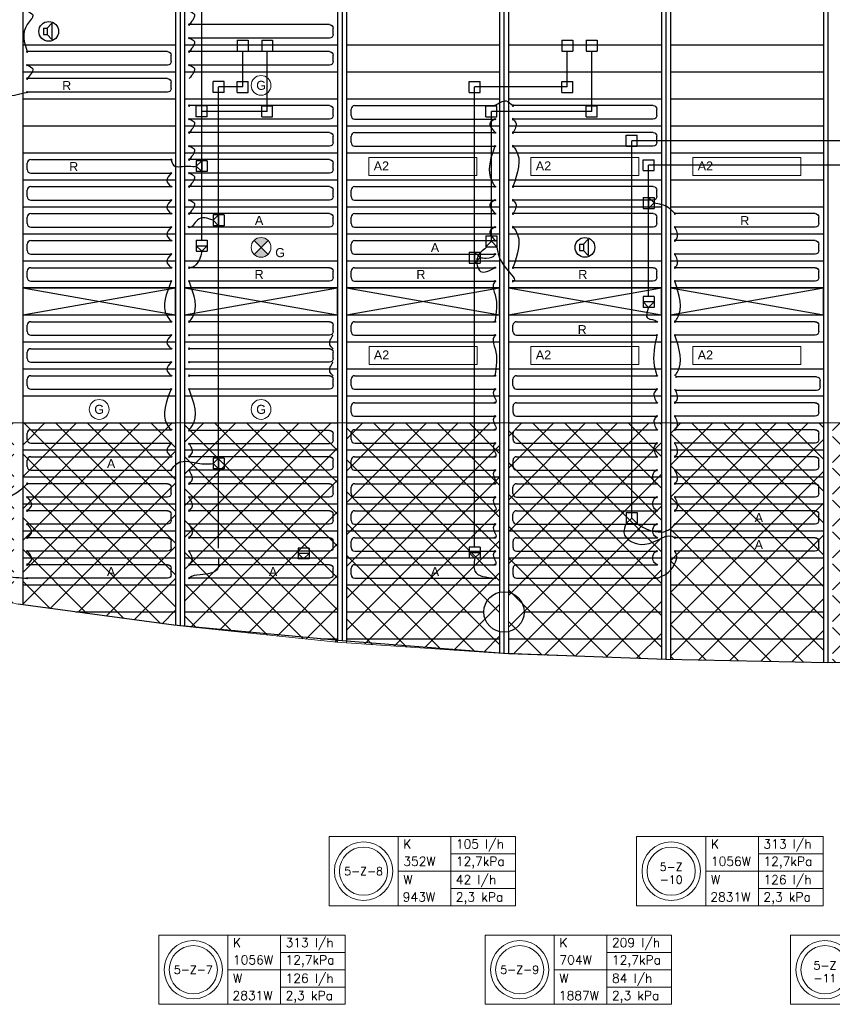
# Model space of a CAD drawing. Extents: x 7383 to 472120, y -558079 to -203000.
# Tile 8 of 29: x 212147 to 221180, y -284765 to -273826. Entities that reach past the tile are written whole.
import ezdxf
from ezdxf.enums import TextEntityAlignment as Align

# ---------------------------------------------------------------- set-up
doc = ezdxf.new("R2010")
doc.units = 0
doc.header["$LTSCALE"] = 25
for name, color, linetype in [('000Vermogens2', 7, 'CONTINUOUS'), ('0010CL', 2, 'CONTINUOUS'), ('KP-bandraster', 5, 'CONTINUOUS'), ('KP-koppelingen', 6, 'CONTINUOUS'), ('KP-leidingen(aanvoer)', 5, 'CONTINUOUS'), ('KP-leidingen(retour)', 1, 'CONTINUOUS'), ('KP-Lucht aanvoer', 6, 'CONTINUOUS'), ('KP-Melders', 3, 'CONTINUOUS'), ('KP-Oppervlak', 3, 'CONTINUOUS'), ('KP-panelen', 1, 'CONTINUOUS'), ('KP-registers', 4, 'CONTINUOUS'), ('KP-slangen', 7, 'CONTINUOUS'), ('KP-tekst', 7, 'CONTINUOUS')]:
    doc.layers.add(name, color=color, linetype=linetype)
doc.layers.add('KP-Aluminium', color=8, linetype='CONTINUOUS', lineweight=18)
doc.layers.add('KP-Verlichting', color=2, linetype='CONTINUOUS', lineweight=18)
doc.styles.add('arial', font='ARIAL.TTF')
doc.styles.add('VERWOL-1', font='ROMANS.SHX')

# ---------------------------------------------------------------- blocks, each defined once
blk = doc.blocks.new('Register A')
at = {"layer": 'KP-registers', "linetype": 'Continuous'}
for p, q in [((90, 225), (1644, 225)), ((50, 115), (50, 185)), ((90, 75), (1644, 75))]:
    blk.add_line(p, q, dxfattribs=at)
for centre in [(1650, 225), (1650, 75)]:
    blk.add_circle(centre, 6, dxfattribs=at)
for centre, start, end in [((90, 185), 90, 180), ((90, 115), 180, 270)]:
    blk.add_arc(centre, 40, start, end, dxfattribs=at)

msp = doc.modelspace()

# ---------------------------------------------------------------- hatches: boundary and pattern name
at = {"layer": 'KP-Aluminium', "linetype": 'Continuous'}
h = msp.add_hatch(dxfattribs=at)
h.set_pattern_fill('ANSI37', color=256, scale=2000)
h.set_pattern_definition([(45, (0, 0), (-176.7767, 176.7767), []), (135, (0, 0), (-176.7767, -176.7767), [])])
h.paths.add_polyline_path([(217480.4, -278305.7), (215780.4, -278305.7), (215780.4, -280750.4), (217480.4, -280863.9)])
h.paths.add_polyline_path([(219280.4, -278305.7), (217580.4, -278305.7), (217580.4, -280870.6), (219280.4, -280930.4)])
h.paths.add_polyline_path([(221080.4, -278305.7), (219380.4, -278305.7), (219380.4, -280933.9), (219404.2, -280934.8), (221080.4, -280967.8)])
h.paths.add_polyline_path([(222880.4, -278305.7), (221180.4, -278305.7), (221180.4, -280969.8), (222880.4, -280921.5)])
h.paths.add_polyline_path([(224680.5, -278305.7), (222980.5, -278305.7), (222980.5, -280918.6), (224680.5, -280870.3)])
h.paths.add_polyline_path([(226480.5, -278305.7), (224780.5, -278305.7), (224780.5, -280864.6), (226480.5, -280718.6)])
h.paths.add_polyline_path([(228280.5, -278305.7), (226580.5, -278305.7), (226580.5, -280710), (228280.5, -280564)])
h.paths.add_polyline_path([(230080.5, -278305.7), (228380.5, -278305.7), (228380.5, -280555.4), (230080.5, -280312.4)])
h.paths.add_polyline_path([(231880.6, -278305.7), (230180.6, -278305.7), (230180.6, -280298.1), (231880.2, -280055.2), (231880.6, -280055.1)])
h.paths.add_polyline_path([(233680.6, -278305.7), (231980.6, -278305.7), (231980.6, -280035.8), (233650.8, -279713.3), (233680.6, -279707.1)])
h.paths.add_polyline_path([(235480.6, -278305.7), (233780.6, -278305.7), (233780.6, -279686.2), (235480.6, -279330.7)])
h.paths.add_polyline_path([(237280.6, -278305.7), (235580.6, -278305.7), (235580.6, -279307.5), (237280.6, -278873.9)])
h.paths.add_polyline_path([(239080.7, -278377.1), (239080.7, -278305.7), (237380.7, -278305.7), (237380.7, -278847.3)])
h.paths.add_polyline_path([(215680.3, -278305.7), (213980.3, -278305.7), (213980.3, -280566.8), (215670.8, -280743.1), (215680.3, -280743.8)])
h.paths.add_polyline_path([(213880.3, -278305.7), (212180.3, -278305.7), (212180.3, -280324.2), (213859.1, -280554.2), (213880.3, -280556.4)])
h.paths.add_polyline_path([(212080.3, -278305.7), (210380.3, -278305.7), (210380.3, -280055.1), (212080.2, -280310.5), (212080.3, -280310.5)])
h.paths.add_polyline_path([(210280.3, -278305.7), (208580.3, -278305.7), (208580.3, -279712.5), (210280.3, -280036.1)])
h.paths.add_polyline_path([(208480.2, -278305.7), (206780.2, -278305.7), (206780.2, -279339.1), (207174.4, -279438.3), (208454.5, -279688.5), (208480.2, -279693.4)])
h.paths.add_polyline_path([(206680.2, -278305.7), (204980.2, -278305.7), (204980.2, -278885.5), (205008.3, -278893.4), (206680.2, -279313.9)])
h.paths.add_polyline_path([(204880.2, -278305.7), (202921.6, -278305.7), (204880.2, -278857.3)])
at = {"layer": 'KP-Verlichting', "linetype": 'Continuous'}
h = msp.add_hatch(color=256, dxfattribs=at)
h.paths.add_polyline_path([(214752.4, -276277.9), (214830.2, -276355.7), (214908, -276277.9, 0.4142136)])
h.paths.add_polyline_path([(214752.4, -276433.5, 0.4142136), (214908, -276433.5), (214830.2, -276355.7)])

# ---------------------------------------------------------------- linework, layer by layer
at = {"layer": '000Vermogens2', "linetype": 'Continuous', "lineweight": 0}
for p, q in [((215585.3, -282901.4), (215585.3, -283669.3)), ((215585.3, -282901.4), (217658.2, -282901.4)), ((216353.2, -282901.4), (216353.2, -283669.3)), ((216938.5, -283285.4), (216938.5, -282901.4)), ((217658.2, -282901.4), (217658.2, -283669.3)), ((219004.7, -282901.4), (219004.7, -283669.3)), ((219004.7, -282901.4), (221077.6, -282901.4)), ((219772.6, -282901.4), (219772.6, -283669.3)), ((220357.8, -283285.4), (220357.8, -282901.4)), ((221077.6, -282901.4), (221077.6, -283669.3)), ((216938.5, -283093.4), (217658.2, -283093.4)), ((220357.8, -283093.4), (221077.6, -283093.4)), ((216353.2, -283285.4), (217658.2, -283285.4)), ((216938.5, -283285.4), (216938.5, -283669.3)), ((219772.6, -283285.4), (221077.6, -283285.4)), ((220357.8, -283285.4), (220357.8, -283669.3)), ((216938.5, -283477.3), (217658.2, -283477.3)), ((220357.8, -283477.3), (221077.6, -283477.3)), ((215585.3, -283669.3), (217658.2, -283669.3)), ((219004.7, -283669.3), (221077.6, -283669.3)), ((213692.5, -283996.8), (213692.5, -284764.6)), ((213692.5, -283996.8), (215765.4, -283996.8)), ((214460.4, -283996.8), (214460.4, -284764.6)), ((215045.6, -284380.7), (215045.6, -283996.8)), ((215765.4, -283996.8), (215765.4, -284764.6)), ((217320.9, -283996.8), (217320.9, -284764.6)), ((217320.9, -283996.8), (219393.8, -283996.8)), ((218088.8, -283996.8), (218088.8, -284764.6)), ((218674.1, -284380.7), (218674.1, -283996.8)), ((219393.8, -283996.8), (219393.8, -284764.6)), ((220714.1, -283996.8), (220714.1, -284764.6)), ((220714.1, -283996.8), (222787, -283996.8)), ((215045.6, -284188.7), (215765.4, -284188.7)), ((218674.1, -284188.7), (219393.8, -284188.7)), ((214460.4, -284380.7), (215765.4, -284380.7)), ((215045.6, -284380.7), (215045.6, -284764.6)), ((218088.8, -284380.7), (219393.8, -284380.7)), ((218674.1, -284380.7), (218674.1, -284764.6)), ((215045.6, -284572.7), (215765.4, -284572.7)), ((218674.1, -284572.7), (219393.8, -284572.7)), ((213692.5, -284764.6), (215765.4, -284764.6)), ((217320.9, -284764.6), (219393.8, -284764.6)), ((220714.1, -284764.6), (222787, -284764.6))]:
    msp.add_line(p, q, dxfattribs=at)
for centre, radius in [((215969.3, -283285.4), 324.2), ((219388.6, -283285.4), 324.2), ((215969.3, -283285.4), 267.6), ((219388.6, -283285.4), 267.6), ((214076.4, -284380.7), 324.2), ((217704.9, -284380.7), 324.2), ((221098.1, -284380.7), 324.2), ((214076.4, -284380.7), 267.6), ((217704.9, -284380.7), 267.6), ((221098.1, -284380.7), 267.6)]:
    msp.add_circle(centre, radius, dxfattribs=at)
at = {"layer": '0010CL', "linetype": 'Continuous'}
for p, q in [((213930.2, -268255.7), (213930.2, -280562.3)), ((215730.2, -268255.7), (215730.2, -280728.1)), ((217530.2, -268255.7), (217530.2, -280868.8)), ((219330.2, -268255.7), (219330.2, -280932.2)), ((221130.2, -268255.7), (221130.2, -280970.9))]:
    msp.add_line(p, q, dxfattribs=at)
at = {"layer": 'KP-Aluminium', "linetype": 'Continuous'}
for p, q in [((202921.6, -278305.7), (239338.9, -278305.7)), ((212180.3, -278305.7), (212180.3, -280324.2)), ((213880.3, -278305.7), (213880.3, -280556.4)), ((213980.3, -278305.7), (213980.3, -280566.8)), ((215680.3, -278305.7), (215680.3, -280743.8)), ((215780.4, -278305.7), (215780.4, -280750.4)), ((217480.4, -278305.7), (217480.4, -280863.9)), ((217580.4, -278305.7), (217580.4, -280870.6)), ((219280.4, -278305.7), (219280.4, -280930.4)), ((219380.4, -278305.7), (219380.4, -280933.9)), ((221080.4, -278305.7), (221080.4, -280967.8)), ((213859.1, -280554.2), (212080.2, -280310.5)), ((215670.8, -280743.1), (213859.1, -280554.2)), ((217580.2, -280870.6), (215670.8, -280743.1)), ((219404.2, -280934.8), (217580.2, -280870.6)), ((221180.2, -280969.8), (219404.2, -280934.8))]:
    msp.add_line(p, q, dxfattribs=at)
at = {"layer": 'KP-bandraster', "linetype": 'Continuous'}
for p, q in [((215680.2, -268255.7), (215680.2, -280723.5)), ((215780.2, -268255.7), (215780.2, -280732)), ((219280.2, -268255.7), (219280.2, -280930.4)), ((219380.2, -268255.7), (219380.2, -280933.3)), ((221080.2, -268255.7), (221080.2, -280969.9)), ((212180.2, -268705.7), (212180.2, -280324.8)), ((213880.2, -268705.7), (213880.2, -280556.1)), ((213980.2, -268705.7), (213980.2, -280565.4)), ((217480.2, -273725.1), (217480.2, -280186.3)), ((217580.2, -273725.1), (217580.2, -280186.3)), ((217480.2, -280625.1), (217480.2, -280864.9)), ((217580.2, -280625.1), (217580.2, -280870.6))]:
    msp.add_line(p, q, dxfattribs=at)
msp.add_circle((217530.2, -280405.7), 225, dxfattribs=at)
at = {"layer": 'KP-koppelingen', "linetype": 'Continuous'}
for p, q in [((214565.3, -274054.7), (214687, -274054.7)), ((214565.3, -274054.7), (214565.3, -274176.3)), ((214687, -274054.7), (214686.9, -274176.3)), ((214837.1, -274054.7), (214958.7, -274054.7)), ((214837.1, -274054.7), (214837.1, -274176.3)), ((214958.7, -274054.7), (214958.7, -274176.4)), ((218173.1, -274054.8), (218294.8, -274054.8)), ((218173.1, -274054.8), (218173.1, -274176.5)), ((218294.8, -274054.8), (218294.7, -274176.5)), ((218444.9, -274054.8), (218566.5, -274054.9)), ((218444.9, -274054.8), (218444.9, -274176.5)), ((218566.5, -274054.9), (218566.5, -274176.5)), ((214565.3, -274176.3), (214686.9, -274176.3)), ((214837.1, -274176.3), (214958.7, -274176.4)), ((218173.1, -274176.5), (218294.7, -274176.5)), ((218444.9, -274176.5), (218566.5, -274176.5)), ((214417.9, -274511.4), (214296.3, -274511.5)), ((214296.3, -274633.1), (214296.3, -274511.5)), ((214417.9, -274633.1), (214417.9, -274511.4)), ((214565.2, -274633.3), (214565.3, -274511.6)), ((214565.3, -274511.6), (214686.9, -274511.6)), ((214686.9, -274633.3), (214686.9, -274511.6)), ((217142.4, -274633.3), (217142.4, -274511.6)), ((217142.4, -274511.6), (217264.1, -274511.6)), ((217264.1, -274633.3), (217264.1, -274511.6)), ((218173, -274633.4), (218173.1, -274511.7)), ((218173.1, -274511.7), (218294.7, -274511.8)), ((218294.7, -274633.4), (218294.7, -274511.8)), ((214417.9, -274633.1), (214296.3, -274633.1)), ((214565.2, -274633.3), (214686.9, -274633.3)), ((217142.4, -274633.3), (217264.1, -274633.3)), ((218173, -274633.4), (218294.7, -274633.4)), ((214230.7, -274783.2), (214109.1, -274783.2)), ((214109.1, -274904.9), (214109.1, -274783.2)), ((214230.7, -274904.9), (214230.7, -274783.2)), ((214837, -274905.1), (214837, -274783.4)), ((214837, -274783.4), (214958.6, -274783.4)), ((214958.6, -274905.1), (214958.6, -274783.4)), ((217329.6, -274905.1), (217329.6, -274783.4)), ((217329.6, -274783.4), (217451.3, -274783.4)), ((217451.3, -274905.1), (217451.3, -274783.4)), ((218444.8, -274905.2), (218444.8, -274783.5)), ((218444.8, -274783.5), (218566.4, -274783.6)), ((218566.4, -274905.2), (218566.4, -274783.6)), ((214230.7, -274904.9), (214109.1, -274904.9)), ((214837, -274905.1), (214958.6, -274905.1)), ((217329.6, -274905.1), (217451.3, -274905.1)), ((218444.8, -274905.2), (218566.4, -274905.2)), ((218888.9, -275231.1), (218888.9, -275109.4)), ((218888.9, -275109.4), (219010.6, -275109.4)), ((219010.6, -275231.1), (219010.6, -275109.4)), ((218888.9, -275231.1), (219010.6, -275231.1)), ((214230.8, -275392.4), (214109.1, -275392.4)), ((214109.1, -275392.4), (214109.1, -275514.1)), ((214109.1, -275453.3), (214169.9, -275392.4)), ((214169.9, -275392.4), (214169.9, -275514.1)), ((214230.8, -275392.4), (214230.8, -275514.1)), ((219076.1, -275502.9), (219076.1, -275381.2)), ((219076.1, -275381.2), (219197.8, -275381.2)), ((219197.8, -275502.9), (219197.8, -275381.2)), ((214169.9, -275514.1), (214109.1, -275453.3)), ((214230.8, -275514.1), (214109.1, -275514.1)), ((219076.1, -275502.9), (219197.8, -275502.9)), ((219076.1, -275800.9), (219076.1, -275922.5)), ((219076.1, -275800.9), (219197.7, -275800.9)), ((219136.9, -275800.9), (219136.9, -275922.5)), ((219197.7, -275861.7), (219136.9, -275800.9)), ((219136.9, -275922.5), (219197.7, -275861.7)), ((219197.7, -275800.9), (219197.7, -275922.5)), ((219076.1, -275922.5), (219197.7, -275922.5)), ((214418, -275992.4), (214296.3, -275992.4)), ((214296.3, -275992.4), (214296.3, -276114.1)), ((214296.3, -276053.3), (214357.1, -275992.4)), ((214357.1, -276114.1), (214296.3, -276053.3)), ((214357.1, -275992.4), (214357.1, -276114.1)), ((214418, -275992.4), (214418, -276114.1)), ((214418, -276114.1), (214296.3, -276114.1)), ((214109.1, -276276.3), (214230.7, -276276.3)), ((214109.1, -276276.3), (214109.1, -276397.9)), ((214230.7, -276276.3), (214230.7, -276397.9)), ((217329.9, -276227.2), (217329.8, -276348.9)), ((217390.7, -276288.1), (217329.8, -276348.9)), ((217329.9, -276227.2), (217451.5, -276227.3)), ((217390.7, -276288.1), (217390.7, -276227.3)), ((217451.4, -276349), (217390.7, -276288.1)), ((217451.5, -276227.3), (217451.4, -276349)), ((214109.1, -276337.1), (214230.7, -276337.1)), ((214169.9, -276397.9), (214109.1, -276337.1)), ((214109.1, -276397.9), (214230.7, -276397.9)), ((214230.7, -276337.1), (214169.9, -276397.9)), ((217142.4, -276408.7), (217142.4, -276530.3)), ((217142.4, -276408.7), (217264, -276408.7)), ((217203.2, -276408.7), (217203.2, -276530.3)), ((217264, -276469.5), (217203.2, -276408.7)), ((217264, -276408.7), (217264, -276530.3)), ((217329.8, -276348.9), (217451.4, -276349)), ((217142.4, -276530.3), (217264, -276530.3)), ((217203.2, -276530.3), (217264, -276469.5)), ((219197.8, -276900.8), (219076.1, -276900.8)), ((219076.1, -276900.8), (219076.1, -277022.5)), ((219197.8, -276961.7), (219076.1, -276961.7)), ((219076.1, -276961.7), (219137, -277022.5)), ((219137, -277022.5), (219197.8, -276961.7)), ((219197.8, -276900.8), (219197.8, -277022.5)), ((219197.8, -277022.5), (219076.1, -277022.5)), ((214418, -278695.6), (214296.3, -278695.6)), ((214296.3, -278695.6), (214296.3, -278817.2)), ((214296.3, -278756.4), (214357.1, -278695.6)), ((214357.1, -278695.6), (214357.1, -278817.2)), ((214418, -278695.6), (214418, -278817.2)), ((214357.1, -278817.2), (214296.3, -278756.4)), ((214418, -278817.2), (214296.3, -278817.2)), ((218889.2, -279302.2), (218889.1, -279423.9)), ((218950, -279363.1), (218889.1, -279423.9)), ((218889.2, -279302.2), (219010.9, -279302.3)), ((218950, -279363.1), (218950, -279302.3)), ((219010.8, -279424), (218950, -279363.1)), ((219010.9, -279302.3), (219010.8, -279424)), ((218889.1, -279423.9), (219010.8, -279424)), ((215364.1, -279695.3), (215242.4, -279695.3)), ((215242.4, -279695.3), (215242.4, -279816.9)), ((215364.1, -279695.3), (215364.1, -279816.9)), ((217264.1, -279687.5), (217142.4, -279687.5)), ((217142.4, -279687.5), (217142.4, -279809.1)), ((217264.1, -279687.5), (217264.1, -279809.1)), ((215364.1, -279756.1), (215242.4, -279756.1)), ((215242.4, -279756.1), (215303.2, -279816.9)), ((215364.1, -279816.9), (215242.4, -279816.9)), ((215303.2, -279816.9), (215364.1, -279756.1)), ((217264.1, -279748.3), (217142.4, -279748.3)), ((217142.4, -279748.3), (217203.2, -279809.1)), ((217264.1, -279809.1), (217142.4, -279809.1)), ((217203.2, -279809.1), (217264.1, -279748.3))]:
    msp.add_line(p, q, dxfattribs=at)
at = {"layer": 'KP-leidingen(aanvoer)', "linetype": 'Continuous'}
for p, q in [((214626.1, -274572.4), (214626.1, -274176.3)), ((218233.9, -274572.6), (218233.9, -274176.5)), ((214357.1, -279695.3), (214357.1, -274572.4)), ((214626.1, -274572.4), (214357.1, -274572.4)), ((217203.2, -279687.5), (217203.2, -274572.5)), ((218233.9, -274572.6), (217203.2, -274572.5)), ((221826, -275170.5), (218949.8, -275170.2)), ((218949.8, -279302.3), (218949.8, -275170.2))]:
    msp.add_line(p, q, dxfattribs=at)
at = {"layer": 'KP-leidingen(retour)', "linetype": 'Continuous'}
for p, q in [((214169.9, -276276.3), (214169.9, -273363.4)), ((214897.8, -274844.2), (214897.9, -274176.4)), ((218505.6, -274844.4), (218505.7, -274176.5)), ((214897.8, -274844.2), (214169.9, -274844.2)), ((217390.4, -276227.3), (217390.4, -274844.3)), ((218505.6, -274844.4), (217390.4, -274844.3)), ((222097.7, -275442.3), (219137, -275442)), ((219137, -276900.8), (219137, -275442))]:
    msp.add_line(p, q, dxfattribs=at)
at = {"layer": 'KP-Lucht aanvoer', "linetype": 'Continuous'}
for p, q in [((213880.2, -276805.7), (212180.2, -276805.7)), ((212180.2, -276805.7), (213880.2, -277105.7)), ((212180.2, -277105.7), (213880.2, -276805.7)), ((212180.3, -276805.7), (212180.3, -277105.7)), ((213880.2, -277105.7), (213880.2, -276805.7)), ((215680.2, -276805.7), (213980.2, -276805.7)), ((213980.2, -276805.7), (215680.2, -277105.7)), ((213980.2, -277105.7), (215680.2, -276805.7)), ((213980.3, -276805.7), (213980.3, -277105.7)), ((215680.2, -277105.7), (215680.2, -276805.7)), ((217480.2, -276805.7), (215780.2, -276805.7)), ((215780.2, -276805.7), (217480.2, -277105.7)), ((215780.2, -277105.7), (217480.2, -276805.7)), ((215780.3, -276805.7), (215780.3, -277105.7)), ((217480.2, -277105.7), (217480.2, -276805.7)), ((219280.2, -276805.7), (217580.2, -276805.7)), ((217580.2, -276805.7), (219280.2, -277105.7)), ((217580.2, -277105.7), (219280.2, -276805.7)), ((217580.3, -276805.7), (217580.3, -277105.7)), ((219280.2, -277105.7), (219280.2, -276805.7)), ((221080.2, -276805.7), (219380.2, -276805.7)), ((219380.2, -276805.7), (221080.2, -277105.7)), ((219380.2, -277105.7), (221080.2, -276805.7)), ((219380.3, -276805.7), (219380.3, -277105.7)), ((221080.2, -277105.7), (221080.2, -276805.7)), ((212180.3, -277105.7), (213880.2, -277105.7)), ((213980.3, -277105.7), (215680.2, -277105.7)), ((215780.3, -277105.7), (217480.2, -277105.7)), ((217580.3, -277105.7), (219280.2, -277105.7)), ((219380.3, -277105.7), (221080.2, -277105.7))]:
    msp.add_line(p, q, dxfattribs=at)
at = {"layer": 'KP-Melders', "linetype": 'Continuous'}
for p, q in [((212453.1, -273921.3), (212505.2, -273865.9)), ((212505.2, -273865.9), (212505.2, -274046.6)), ((212410.1, -273921.3), (212453.1, -273921.3)), ((212410.1, -273921.3), (212410.1, -273991.3)), ((212410.1, -273991.3), (212453.1, -273991.3)), ((212410.1, -273991.3), (212453.1, -273991.3)), ((212453.1, -273921.3), (212453.1, -273991.3)), ((212453.1, -273991.3), (212505.2, -274046.6)), ((218413.3, -276321.3), (218465.4, -276265.9)), ((218465.4, -276265.9), (218465.4, -276446.6)), ((218370.3, -276321.3), (218413.3, -276321.3)), ((218370.3, -276321.3), (218370.3, -276391.3)), ((218370.3, -276391.3), (218413.3, -276391.3)), ((218370.3, -276391.3), (218413.3, -276391.3)), ((218413.3, -276321.3), (218413.3, -276391.3)), ((218413.3, -276391.3), (218465.4, -276446.6))]:
    msp.add_line(p, q, dxfattribs=at)
for centre in [(212470, -273955.7), (218430.2, -276355.7)]:
    msp.add_circle(centre, 110, dxfattribs=at)
at = {"layer": 'KP-Oppervlak', "linetype": 'Continuous'}
for p, q in [((213859.1, -280554.2), (212130.2, -280318)), ((215730.2, -280728.1), (213859.1, -280554.2)), ((217530.2, -280868.8), (215730.2, -280728.1)), ((219330.2, -280932.2), (217530.2, -280868.8)), ((221127.7, -280970.9), (219330.2, -280932.2)), ((222930.5, -280932.2), (221127.7, -280970.9))]:
    msp.add_line(p, q, dxfattribs=at)
at = {"layer": 'KP-panelen', "linetype": 'Continuous'}
for p, q in [((212180.2, -274105.7), (213880.2, -274105.7)), ((213980.2, -274105.7), (215680.2, -274105.7)), ((215780.2, -274105.7), (217480.2, -274105.7)), ((217580.2, -274105.7), (219280.2, -274105.7)), ((219380.2, -274105.7), (221080.2, -274105.7)), ((212180.2, -274405.7), (213880.2, -274405.7)), ((213980.2, -274405.7), (215680.2, -274405.7)), ((215780.2, -274405.7), (217480.2, -274405.7)), ((217580.2, -274405.7), (219280.2, -274405.7)), ((219380.2, -274405.7), (221080.2, -274405.7)), ((212180.2, -274705.7), (213880.2, -274705.7)), ((213980.2, -274705.7), (215680.2, -274705.7)), ((215780.2, -274705.7), (217480.2, -274705.7)), ((217580.2, -274705.7), (219280.2, -274705.7)), ((219380.2, -274705.7), (221080.2, -274705.7)), ((212180.2, -275005.7), (213880.2, -275005.7)), ((213980.2, -275005.7), (215680.2, -275005.7)), ((215780.2, -275005.7), (217480.2, -275005.7)), ((217580.2, -275005.7), (219280.2, -275005.7)), ((219380.2, -275005.7), (221080.2, -275005.7)), ((212180.2, -275305.7), (213880.2, -275305.7)), ((213980.2, -275305.7), (215680.2, -275305.7)), ((215780.2, -275305.7), (217480.2, -275305.7)), ((217580.2, -275305.7), (219280.2, -275305.7)), ((219380.2, -275305.7), (221080.2, -275305.7)), ((212180.2, -275605.7), (213880.2, -275605.7)), ((213980.2, -275605.7), (215680.2, -275605.7)), ((215780.2, -275605.7), (217480.2, -275605.7)), ((217580.2, -275605.7), (219280.2, -275605.7)), ((219380.2, -275605.7), (221080.2, -275605.7)), ((212180.2, -275905.7), (213880.2, -275905.7)), ((213980.2, -275905.7), (215680.2, -275905.7)), ((215780.2, -275905.7), (217480.2, -275905.7)), ((217580.2, -275905.7), (219280.2, -275905.7)), ((219380.2, -275905.7), (221080.2, -275905.7)), ((212180.2, -276205.7), (213880.2, -276205.7)), ((213980.2, -276205.7), (215680.2, -276205.7)), ((215780.2, -276205.7), (217480.2, -276205.7)), ((217580.2, -276205.7), (219280.2, -276205.7)), ((219380.2, -276205.7), (221080.2, -276205.7)), ((212180.2, -276505.7), (213880.2, -276505.7)), ((213980.2, -276505.7), (215680.2, -276505.7)), ((215780.2, -276505.7), (217480.2, -276505.7)), ((217580.2, -276505.7), (219280.2, -276505.7)), ((219380.2, -276505.7), (221080.2, -276505.7)), ((212180.2, -276805.7), (213880.2, -276805.7)), ((212180.2, -276805.7), (213880.2, -276805.7)), ((213980.2, -276805.7), (215680.2, -276805.7)), ((213980.2, -276805.7), (215680.2, -276805.7)), ((215780.2, -276805.7), (217480.2, -276805.7)), ((215780.2, -276805.7), (217480.2, -276805.7)), ((217580.2, -276805.7), (219280.2, -276805.7)), ((217580.2, -276805.7), (219280.2, -276805.7)), ((219380.2, -276805.7), (221080.2, -276805.7)), ((219380.2, -276805.7), (221080.2, -276805.7)), ((212180.2, -277105.7), (213880.2, -277105.7)), ((212180.2, -277105.7), (213880.2, -277105.7)), ((213980.2, -277105.7), (215680.2, -277105.7)), ((213980.2, -277105.7), (215680.2, -277105.7)), ((215780.2, -277105.7), (217480.2, -277105.7)), ((215780.2, -277105.7), (217480.2, -277105.7)), ((217580.2, -277105.7), (219280.2, -277105.7)), ((217580.2, -277105.7), (219280.2, -277105.7)), ((219380.2, -277105.7), (221080.2, -277105.7)), ((219380.2, -277105.7), (221080.2, -277105.7)), ((212180.2, -277405.7), (213880.2, -277405.7)), ((213980.2, -277405.7), (215680.2, -277405.7)), ((215780.2, -277405.7), (217480.2, -277405.7)), ((217580.2, -277405.7), (219280.2, -277405.7)), ((219380.2, -277405.7), (221080.2, -277405.7)), ((212180.2, -277705.7), (213880.2, -277705.7)), ((213980.2, -277705.7), (215680.2, -277705.7)), ((215780.2, -277705.7), (217480.2, -277705.7)), ((217580.2, -277705.7), (219280.2, -277705.7)), ((219380.2, -277705.7), (221080.2, -277705.7)), ((212180.2, -278005.7), (213880.2, -278005.7)), ((213980.2, -278005.7), (215680.2, -278005.7)), ((215780.2, -278005.7), (217480.2, -278005.7)), ((217580.2, -278005.7), (219280.2, -278005.7)), ((219380.2, -278005.7), (221080.2, -278005.7)), ((212180.2, -278305.7), (213880.2, -278305.7)), ((213980.2, -278305.7), (215680.2, -278305.7)), ((215780.2, -278305.7), (217480.2, -278305.7)), ((217580.2, -278305.7), (219280.2, -278305.7)), ((219380.2, -278305.7), (221080.2, -278305.7)), ((212180.2, -278605.7), (213880.2, -278605.7)), ((213980.2, -278605.7), (215680.2, -278605.7)), ((215780.2, -278605.7), (217480.2, -278605.7)), ((217580.2, -278605.7), (219280.2, -278605.7)), ((219380.2, -278605.7), (221080.2, -278605.7)), ((212180.2, -278905.7), (213880.2, -278905.7)), ((213980.2, -278905.7), (215680.2, -278905.7)), ((215780.2, -278905.7), (217480.2, -278905.7)), ((217580.2, -278905.7), (219280.2, -278905.7)), ((219380.2, -278905.7), (221080.2, -278905.7)), ((212180.2, -279205.7), (213880.2, -279205.7)), ((213980.2, -279205.7), (215680.2, -279205.7)), ((215780.2, -279205.7), (217480.2, -279205.7)), ((217580.2, -279205.7), (219280.2, -279205.7)), ((219380.2, -279205.7), (221080.2, -279205.7)), ((212180.2, -279505.7), (213880.2, -279505.7)), ((213980.2, -279505.7), (215680.2, -279505.7)), ((215780.2, -279505.7), (217480.2, -279505.7)), ((217580.2, -279505.7), (219280.2, -279505.7)), ((219380.2, -279505.7), (221080.2, -279505.7)), ((212180.2, -279805.7), (213880.2, -279805.7)), ((213980.2, -279805.7), (215680.2, -279805.7)), ((215780.2, -279805.7), (217480.2, -279805.7)), ((217580.2, -279805.7), (219280.2, -279805.7)), ((219380.2, -279805.7), (221080.2, -279805.7)), ((212180.2, -280105.7), (213880.2, -280105.7)), ((213980.2, -280105.7), (215680.2, -280105.7)), ((215780.2, -280105.7), (217480.2, -280105.7)), ((217580.2, -280105.7), (219280.2, -280105.7)), ((219380.2, -280105.7), (221080.2, -280105.7)), ((212772.2, -280405.7), (213880.2, -280405.7)), ((213980.2, -280405.7), (215680.2, -280405.7)), ((215780.2, -280405.7), (217305.2, -280405.7)), ((217755.2, -280405.7), (219280.2, -280405.7)), ((219380.2, -280405.7), (221080.2, -280405.7)), ((215489.2, -280705.7), (215680.2, -280705.7)), ((215780.2, -280705.7), (217480.2, -280705.7)), ((217580.2, -280705.7), (219280.2, -280705.7)), ((219380.2, -280705.7), (221080.2, -280705.7))]:
    msp.add_line(p, q, dxfattribs=at)
at = {"layer": 'KP-slangen', "linetype": 'Continuous'}
for points in [[(212230.2, -273730.7), (212291.4, -273772), (212230.2, -273880.7), (212230.2, -274180.7)], [(214030.2, -273730.7), (214086.1, -273761.7), (214030.2, -273880.7)], [(214030.2, -274030.7), (214086.1, -274061.7), (214030.2, -274180.7)], [(212230.2, -274330.7), (212291.4, -274372), (212230.2, -274480.7), (212226, -274486.4)], [(214030.2, -274330.7), (214086.1, -274361.7), (214030.2, -274480.7)], [(211928.1, -274566), (211937.3, -274618), (212230.2, -274630.7)], [(217430.2, -274780.7), (217553.6, -274728.9), (217630.2, -274780.7)], [(214030.2, -274930.7), (214086.1, -274961.7), (214030.2, -275080.7)], [(217430.2, -274930.7), (217376.5, -274970.8), (217430.2, -275080.7)], [(217630.2, -274930.7), (217660.4, -274970.6), (217630.2, -275080.7)], [(214030.2, -275230.7), (214086.1, -275261.7), (214030.2, -275380.7)], [(217430.2, -275230.7), (217376.5, -275570.8), (217430.2, -275680.7)], [(217630.2, -275230.7), (217660.4, -275270.6), (217630.2, -275680.7)], [(213830.2, -275380.7), (213857.8, -275442.1), (214027.2, -275451.7), (214109.1, -275453.3), (214111.3, -275452.3)], [(213830.2, -275530.7), (213781.4, -275612.1), (213830.2, -275680.7)], [(214030.2, -275530.7), (214086.1, -275561.7), (214030.2, -275680.7)], [(213830.2, -275830.7), (213781.4, -275912.1), (213830.2, -275980.7)], [(214030.2, -275830.7), (214086.1, -275861.7), (214030.2, -275980.7)], [(217430.2, -275830.7), (217376.5, -275870.8), (217430.2, -275980.7)], [(217630.2, -275830.7), (217660.4, -275870.6), (217630.2, -275980.7)], [(219197.7, -275861.7), (219353.9, -275907.9), (219430.2, -275980.7)], [(214296.3, -276053.3), (214123.1, -276051.5), (214030.2, -276130.7), (214016.4, -276119.8)], [(213830.2, -276130.7), (213781.4, -276212.1), (213830.2, -276280.7)], [(217430.2, -276130.7), (217376.5, -276170.8), (217430.2, -276280.7)], [(217630.2, -276130.7), (217660.4, -276170.6), (217630.2, -276580.7)], [(219429.8, -276280.7), (219454.5, -276246), (219430, -276130.7)], [(214169.9, -276397.9), (214154.1, -276467.3), (214030.2, -276580.7), (214024.1, -276579.8)], [(217332.8, -276358.1), (217234.4, -276470.5), (217269.5, -276621.5), (217430.2, -276580.7)], [(217451.4, -276349), (217556.3, -276593.1), (217630.1, -276730.7), (217626.4, -276731)], [(213830.2, -276430.7), (213781.4, -276512.1), (213830.2, -276580.7)], [(217264, -276469.5), (217332.4, -276473.5), (217430.2, -276430.7), (217430.5, -276427.6)], [(219429.8, -276580.7), (219454.5, -276546), (219430, -276430.7)], [(213830.2, -276730.7), (213781.3, -277112.1), (213830.1, -277180.7)], [(214030.4, -277180.7), (214064.4, -277138.9), (214030.2, -276730.7)], [(217430.5, -276730.7), (217411, -276770), (217430.5, -276880.7), (217430.1, -277180.7)], [(219429.8, -277180.7), (219454.5, -277146), (219430.1, -276730.7)], [(219137, -277022.5), (219127.6, -277143.5), (219230.2, -277180.7), (219236.3, -277190.3)], [(213830.2, -277330.7), (213781.4, -277412.1), (213830.2, -277480.7)], [(215630, -277480.7), (215595.9, -277438.9), (215630.1, -277330.7)], [(217430.6, -277330.7), (217411.1, -277370), (217430.6, -277480.7), (217430.2, -277780.7)], [(219230.2, -277330.7), (219200, -277670.6), (219230.2, -277780.7)], [(219429.8, -277780.7), (219454.5, -277746), (219430.2, -277330.7)], [(213830.2, -277630.7), (213781.4, -277712.1), (213830.2, -277780.7)], [(215630, -277780.7), (215595.9, -277738.9), (215630.1, -277630.7)], [(213830.2, -277930.7), (213781.3, -278319.5), (213830.1, -278388.1)], [(214030.4, -278380.7), (214064.4, -278338.9), (214030.2, -277930.7)], [(217430.6, -277930.7), (217411.1, -277970), (217430.6, -278080.7), (217427.8, -278081.7)], [(219230.2, -277930.7), (219200, -277970.6), (219230.2, -278080.7)], [(219429.8, -278080.7), (219454.5, -278046), (219430, -277930.7)], [(217430.6, -278230.7), (217411.1, -278270), (217430.6, -278380.7), (217427.8, -278381.7)], [(219230, -278230.7), (219199.8, -278270.6), (219230, -278380.7)], [(219429.8, -278380.7), (219454.5, -278346), (219430, -278230.7)], [(213830.1, -278530.7), (213781.3, -278612.1), (213830.1, -278680.7)], [(214030.2, -278680.7), (214064.2, -278638.9), (214030.1, -278530.7)], [(217430.4, -278530.7), (217410.9, -278570), (217430.4, -278680.7), (217427.6, -278681.7)], [(219230, -278530.7), (219199.8, -278570.6), (219230, -278680.7)], [(219430, -278680.7), (219454.7, -278646), (219430.2, -278530.7)], [(213830.2, -278830.7), (213895.8, -278755.4), (214212.9, -278761.7), (214296.3, -278756.4)], [(214030.4, -278980.7), (214064.4, -278938.9), (214030.3, -278830.7)], [(217430.6, -278830.7), (217411.1, -278870), (217430.6, -278980.7), (217427.8, -278981.7)], [(219230.4, -278980.7), (219186.7, -278932.2), (219230.4, -278830.7), (219234.5, -278830.5)], [(219430, -278980.7), (219454.7, -278946), (219430.2, -278830.7)], [(212230.2, -278980.7), (212160.5, -279047.9), (212030.2, -279130.7)], [(212230.2, -279130.7), (212279, -279212.1), (212230.2, -279280.7)], [(214030.4, -279280.7), (214064.4, -279238.9), (214030.3, -279130.7)], [(217430.6, -279130.7), (217411.1, -279170), (217430.6, -279280.7), (217427.8, -279281.7)], [(219230.4, -279280.7), (219186.7, -279232.2), (219230.4, -279130.7), (219234.5, -279130.5)], [(219430, -279280.7), (219454.7, -279246), (219430.2, -279130.7)], [(212230.3, -279430.7), (212279.1, -279512.1), (212230.3, -279580.7)], [(214030.4, -279580.7), (214064.4, -279538.9), (214030.3, -279430.7)], [(217430.6, -279430.7), (217411.1, -279470), (217430.6, -279580.7), (217427.8, -279581.7)], [(218889.1, -279423.9), (218863.7, -279522.5), (219094.6, -279654), (219430.2, -279580.7), (219430.7, -279581.1)], [(219010.8, -279424), (219117.3, -279485.4), (219362.5, -279492.6), (219430, -279430.7)], [(219230.4, -279580.7), (219186.7, -279532.2), (219230.4, -279430.7), (219234.5, -279430.5)], [(212230.3, -279730.7), (212279.1, -279812.1), (212230.3, -279880.7)], [(214357.1, -279816.9), (214347.5, -279923), (214152.9, -279992.8), (214030.2, -280030.7), (214028.2, -280032.7)], [(214030.2, -279880.7), (214064.2, -279838.9), (214030.1, -279730.7)], [(217206.6, -279805.7), (217206.6, -279952.7), (217430.4, -280030.7)], [(217430.4, -279730.7), (217410.9, -279770), (217430.4, -279880.7), (217427.6, -279881.7)], [(219230.4, -279880.7), (219186.7, -279832.2), (219230.4, -279730.7), (219234.5, -279730.5)], [(219230.4, -280030.7), (219354.2, -279966.4), (219430.2, -279730.7), (219428.4, -279728.5)], [(211859.2, -279828.9), (211871.1, -279963.9), (211971.1, -280003.7), (212230.2, -280030.7)]]:
    msp.add_spline(points, degree=3, dxfattribs=at)
at = {"layer": 'KP-Verlichting', "linetype": 'Continuous'}
for p, q in [((216028.4, -275355.7), (217228.4, -275355.7)), ((216028.4, -275355.7), (216028.4, -275555.7)), ((217228.4, -275355.7), (217228.4, -275555.7)), ((217830.2, -275355.7), (219030.2, -275355.7)), ((217830.2, -275355.7), (217830.2, -275555.7)), ((219030.2, -275355.7), (219030.2, -275555.7)), ((219630.2, -275355.7), (220830.2, -275355.7)), ((219630.2, -275355.7), (219630.2, -275555.7)), ((220830.2, -275355.7), (220830.2, -275555.7)), ((216028.4, -275555.7), (217228.4, -275555.7)), ((217830.2, -275555.7), (219030.2, -275555.7)), ((219630.2, -275555.7), (220830.2, -275555.7)), ((214908, -276433.5), (214752.4, -276277.9)), ((214752.4, -276433.5), (214908, -276277.9)), ((216030.2, -277455.7), (217230.2, -277455.7)), ((216030.2, -277455.7), (216030.2, -277655.7)), ((217230.2, -277455.7), (217230.2, -277655.7)), ((217830.2, -277455.7), (219030.2, -277455.7)), ((217830.2, -277455.7), (217830.2, -277655.7)), ((219030.2, -277455.7), (219030.2, -277655.7)), ((219630.2, -277455.7), (220830.2, -277455.7)), ((219630.2, -277455.7), (219630.2, -277655.7)), ((220830.2, -277455.7), (220830.2, -277655.7)), ((216030.2, -277655.7), (217230.2, -277655.7)), ((217830.2, -277655.7), (219030.2, -277655.7)), ((219630.2, -277655.7), (220830.2, -277655.7))]:
    msp.add_line(p, q, dxfattribs=at)
for centre in [(214830.2, -274555.7), (214830.2, -276355.7), (213030.2, -278155.7), (214830.2, -278155.7)]:
    msp.add_circle(centre, 110, dxfattribs=at)

# ---------------------------------------------------------------- block references
at = {"layer": 'KP-registers', "linetype": 'Continuous', "xscale": -1}
for p in [(215680.2, -274105.7), (213880.2, -274405.7), (215680.2, -274405.7), (213880.2, -274705.7), (215680.2, -275005.7), (219280.2, -275005.7), (215680.2, -275305.7), (219280.2, -275305.7), (215680.2, -275605.7), (215680.2, -275905.7), (219280.2, -275905.7), (215680.2, -276205.7), (219280.2, -276205.7), (221080.2, -276205.7), (221080, -276505.7), (215680.2, -276805.7), (219280.1, -276805.7), (221080.1, -276805.7), (215680.1, -277405.7), (221080.2, -277405.7), (215680.2, -277705.7), (215680.2, -278005.7), (221094.9, -278019.4), (221080, -278305.7), (215680.2, -278613.1), (221080.2, -278605.7), (215680.2, -278905.7), (221080, -278905.7), (213880.2, -279205.7), (215680.2, -279205.7), (221080.2, -279205.7), (213880.2, -279505.7), (215680.2, -279505.7), (221080, -279505.7), (213880.2, -279805.7), (215680.1, -279805.7), (221080.2, -279805.7), (213880.2, -280105.7), (215680.2, -280105.7)]:
    msp.add_blockref('Register A', p, dxfattribs=at)
at = {"layer": 'KP-registers', "linetype": 'Continuous'}
for p in [(215780.2, -275005.7), (215780.2, -275305.7), (212180.2, -275605.7), (212180.2, -275905.7), (215780.2, -275905.7), (212180.2, -276205.7), (215780.2, -276205.7), (212180.2, -276505.7), (215780.2, -276505.7), (212180.2, -276805.7), (215780.2, -276805.7), (212180.2, -277405.7), (215780.2, -277405.7), (217580.2, -277405.7), (212180.2, -277705.7), (212180.2, -278005.7), (215780.2, -278005.7), (217580.2, -278005.7), (215780.2, -278305.7), (217580.4, -278305.7), (212180.2, -278605.7), (215780.4, -278605.7), (217580.4, -278605.7), (212180.2, -278905.7), (215780.2, -278905.7), (217580.4, -278905.7), (215780.4, -279205.7), (217580.2, -279205.7), (215780.2, -279505.7), (217580.2, -279505.7), (215780.4, -279805.7), (217580.4, -279805.7), (215780.4, -280105.7), (217580.4, -280105.7)]:
    msp.add_blockref('Register A', p, dxfattribs=at)

# ---------------------------------------------------------------- texts
at = {"layer": '000Vermogens2', "linetype": 'Continuous', "lineweight": 0, "style": 'VERWOL-1'}
for s, p in [('K', (216411, -283033.5)), ('105 l/h', (216994.7, -283033.5)), ('K', (219830.3, -283033.5)), ('313 l/h', (220414.1, -283033.5)), ('352W', (216411, -283225.5)), ('12,7kPa', (216994.7, -283225.5)), ('1056W', (219830.3, -283225.5)), ('12,7kPa', (220414.1, -283225.5)), ('W', (216411, -283429.8)), ('42 l/h', (216994.7, -283429.8)), ('W', (219830.3, -283429.8)), ('126 l/h', (220414.1, -283429.8)), ('943W', (216404.9, -283621.8)), ('2,3 kPa', (216994.7, -283621.8)), ('2831W', (219824.2, -283621.8)), ('2,3 kPa', (220414.1, -283621.8)), ('K', (214518.1, -284128.8)), ('313 l/h', (215101.9, -284128.8)), ('K', (218146.6, -284128.8)), ('209 l/h', (218730.3, -284128.8)), ('1056W', (214518.1, -284320.8)), ('12,7kPa', (215101.9, -284320.8)), ('704W', (218146.6, -284320.8)), ('12,7kPa', (218730.3, -284320.8)), ('W', (214518.1, -284525.2)), ('126 l/h', (215101.9, -284525.2)), ('W', (218146.6, -284525.2)), ('84 l/h', (218730.3, -284525.2)), ('2831W', (214512, -284717.1)), ('2,3 kPa', (215101.9, -284717.1)), ('1887W', (218140.5, -284717.1)), ('2,3 kPa', (218730.3, -284717.1))]:
    msp.add_text(s, height=100, dxfattribs=at).set_placement(p)
for s, p in [('5-Z', (219388.6, -283238.1)), ('5-Z-8', (215969.3, -283285.4)), ('-10', (219388.6, -283379.9)), ('5-Z', (221098.1, -284333.4)), ('5-Z-7', (214076.4, -284380.7)), ('5-Z-9', (217704.9, -284380.7)), ('-11', (221098.1, -284475.3))]:
    msp.add_text(s, height=90, dxfattribs=at).set_placement(p, align=Align.MIDDLE_CENTER)
at = {"layer": 'KP-tekst', "linetype": 'Continuous', "char_height": 100, "attachment_point": 5, "style": 'arial'}
for s, insert in [('\\A1;R', (212669.3, -274557.8)), ('\\A1;R', (212747.1, -275457.9)), ('\\A1;A', (214808, -276055.1)), ('\\A1;R', (220206.4, -276057.4)), ('\\A1;A', (216763, -276357.8)), ('\\A1;R', (214808, -276655.1)), ('\\A1;R', (216606.2, -276655.4)), ('\\A1;R', (218406.2, -276655.4)), ('\\A1;R', (218399.6, -277269.1)), ('\\A1;A', (213163, -278757.8)), ('\\A1;A', (220363, -279357.8)), ('\\A1;A', (220363, -279657.8)), ('\\A1;A', (213163, -279957.8)), ('\\A1;A', (214963.1, -279957.8)), ('\\A1;A', (216763, -279957.8))]:
    msp.add_mtext(s, dxfattribs=dict(at, insert=insert))
at = {"layer": 'KP-Verlichting', "linetype": 'Continuous', "char_height": 100, "attachment_point": 5, "style": 'arial'}
for s, insert in [('\\A1;G', (214830.2, -274555.7)), ('\\A1;A2', (216167, -275450.6)), ('\\A1;A2', (217968.8, -275450.6)), ('\\A1;A2', (219768.8, -275450.6)), ('\\A1;G', (215041.6, -276414.3)), ('\\A1;A2', (216168.8, -277550.6)), ('\\A1;A2', (217968.8, -277550.6)), ('\\A1;A2', (219768.8, -277550.6)), ('\\A1;G', (213030.2, -278155.7)), ('\\A1;G', (214830.2, -278155.7))]:
    msp.add_mtext(s, dxfattribs=dict(at, insert=insert))

doc.saveas('drawing.dxf')
